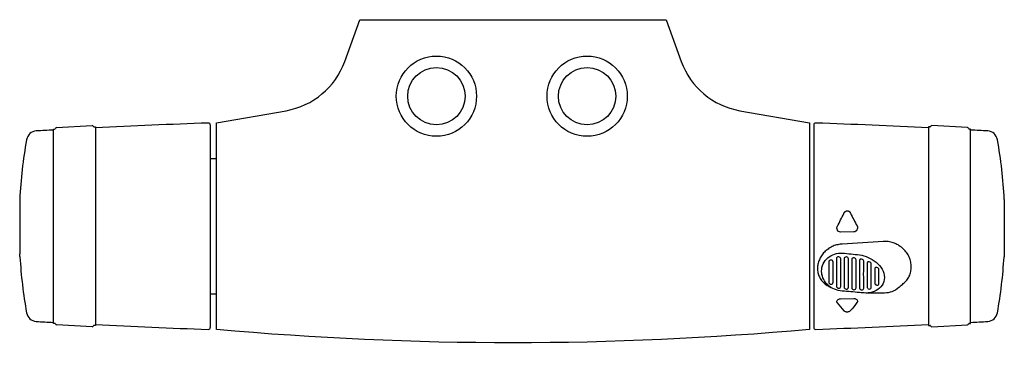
# Model space of a CAD drawing. Header units: millimetres. Extents: x -129 to 128, y -86 to 0.
import ezdxf

# ---------------------------------------------------------------- set-up
doc = ezdxf.new("R2010")
doc.units = ezdxf.units.MM
doc.header["$MEASUREMENT"] = 0
doc.layers.add('PLANNING', color=1, linetype='Continuous')

# ---------------------------------------------------------------- blocks, each defined once
blk = doc.blocks.new('94860000_t')
at = {"layer": 'PLANNING'}
for p, q in [((-119.25, -28.18), (-109.97, -27.7)), ((-109.41, -28.04), (-109.1, -28.02)), ((-109.1, -28.02), (-109.1, -79.98)), ((-79.1, -27.52), (-79.1, -80.48)), ((78.6, -27.52), (78.6, -80.48)), ((108.91, -28.04), (108.6, -28.02)), ((108.6, -28.02), (108.6, -79.98)), ((118.75, -28.18), (109.47, -27.69)), ((-120.1, -28.6), (-119.78, -28.59)), ((-120.1, -79.4), (-120.1, -28.6)), ((119.6, -28.6), (119.28, -28.59)), ((119.6, -79.4), (119.6, -28.6)), ((-79.1, -36.32), (-77.5, -36.32)), ((-128.91, -46.99), (-128.91, -60.74)), ((128.41, -46.99), (128.41, -60.73)), ((-128.91, -60.74), (-128.88, -61.21)), ((128.41, -60.73), (128.39, -61.2)), ((-128.85, -61.88), (-128.85, -62.01)), ((128.35, -61.87), (128.35, -62.01)), ((-79.1, -71.68), (-77.5, -71.68)), ((92.83, -70.14), (92.83, -70.14)), ((-119.7, -79.42), (-120.1, -79.4)), ((119.2, -79.42), (119.6, -79.4)), ((-109.97, -80.29), (-119.24, -79.8)), ((-109.1, -79.98), (-109.5, -79.96)), ((108.6, -79.98), (109, -79.96)), ((109.47, -80.29), (118.75, -79.8))]:
    blk.add_line(p, q, dxfattribs=at)
for points in [[(-39.99, 0), (40, 0), (43.98, -10.94, 0.267941), (59.3, -23.79), (77.5, -27), (77.5, -81, -0.045161), (-77.5, -81), (-77.5, -27.01), (-59.29, -23.8, 0.26772), (-43.98, -10.95), (-39.99, 0)], [(85.12, -55.4, -0.125082), (84.8, -55.07, -0.132669), (84.65, -54.52, -0.091894), (84.72, -54.13, -0.035032), (84.78, -54.02, 0.005649), (86.48, -50.67, 0.011057), (86.54, -50.52), (86.56, -50.49), (86.58, -50.46), (86.59, -50.43), (86.61, -50.4), (86.63, -50.37), (86.65, -50.35), (86.67, -50.32), (86.69, -50.29), (86.71, -50.27), (86.73, -50.25), (86.76, -50.22), (86.78, -50.2), (86.81, -50.18), (86.82, -50.17), (86.83, -50.16), (86.84, -50.15), (86.86, -50.14), (86.87, -50.13), (86.89, -50.12), (86.91, -50.1), (86.94, -50.08), (86.96, -50.07), (86.99, -50.05), (87, -50.05), (87.02, -50.04), (87.03, -50.04), (87.05, -50.03), (87.06, -50.02), (87.07, -50.02), (87.09, -50.01), (87.1, -50.01), (87.12, -50), (87.13, -50), (87.15, -50), (87.16, -49.99), (87.18, -49.99), (87.19, -49.99), (87.21, -49.98), (87.22, -49.98), (87.24, -49.98), (87.25, -49.98), (87.27, -49.97), (87.28, -49.97), (87.3, -49.97), (87.31, -49.97), (87.33, -49.97), (87.34, -49.97), (87.36, -49.97), (87.37, -49.97), (87.39, -49.97), (87.41, -49.97), (87.42, -49.97), (87.44, -49.97), (87.45, -49.97), (87.47, -49.97), (87.48, -49.98), (87.5, -49.98), (87.52, -49.98), (87.53, -49.98), (87.55, -49.99), (87.56, -49.99), (87.58, -50), (87.59, -50), (87.61, -50), (87.62, -50.01), (87.64, -50.01), (87.65, -50.02), (87.67, -50.03), (87.68, -50.03), (87.69, -50.04), (87.71, -50.04), (87.72, -50.05), (87.74, -50.06), (87.75, -50.06), (87.76, -50.07), (87.78, -50.08), (87.79, -50.09), (87.8, -50.09), (87.82, -50.1), (87.83, -50.11), (87.84, -50.12), (87.86, -50.13), (87.87, -50.14), (87.88, -50.15), (87.9, -50.16), (87.92, -50.18), (87.94, -50.2), (87.97, -50.22), (87.99, -50.24), (88.01, -50.27), (88.03, -50.29), (88.05, -50.32), (88.07, -50.35), (88.09, -50.37), (88.11, -50.4), (88.12, -50.43), (88.14, -50.46), (88.16, -50.49, 0.011202), (88.22, -50.63, 0.005875), (89.92, -53.92, -0.126947), (90.05, -54.43, -0.021662), (90.04, -54.55, -0.110021), (89.9, -54.99, -0.117324), (89.57, -55.33, -0.138675), (89.12, -55.47), (85.58, -55.53, -0.140924), (85.12, -55.4)], [(101.37, -69.5, 0.006354), (101.51, -69.41, 0.023282), (102.02, -69.02, 0.025886), (102.48, -68.58, 0.026275), (102.9, -68.11, 0.054452), (103.56, -67.05, 0.05687), (103.96, -65.88, 0.054818), (104.1, -64.64, 0.026925), (104.07, -64, 0.026428), (103.96, -63.36, 0.025429), (103.79, -62.74, 0.025426), (103.56, -62.12, 0.048992), (102.9, -60.96, 0.048402), (102.02, -59.93, 0.048343), (100.95, -59.09, 0.024962), (100.35, -58.74, 0.024592), (99.73, -58.46, 0.0506), (98.4, -58.09, 0.051041), (97.01, -57.99, 0.008436), (96.78, -58, -0.000724), (86.05, -58.69), (85.8, -58.7, 0.04791), (84.58, -58.9, 0.02363), (83.98, -59.08, 0.023286), (83.4, -59.33, 0.045877), (82.34, -59.96, 0.045462), (81.4, -60.77, 0.044263), (80.64, -61.72, 0.024039), (80.33, -62.24, 0.022466), (80.07, -62.78, 0.048848), (79.72, -63.91, 0.051056), (79.6, -65.05, 0.026845), (79.63, -65.61, 0.027527), (79.72, -66.17, 0.054447), (80.07, -67.21, 0.055189), (80.64, -68.16, 0.051221), (81.41, -68.97, 0.024585), (81.86, -69.32, 0.023603), (82.34, -69.63, 0.031348), (83.07, -69.99)], [(80.65, -65.75, -0.216776), (82.26, -62.29, -0.195531), (86.1, -61.05, -0.015021), (90.6, -61.5, -0.06354), (92.82, -62.15, -0.062361), (94.9, -63.41, -0.096285), (96.49, -65.21, -0.127136), (97.06, -67.37, -0.140651), (96.5, -69.42, -0.132782), (94.91, -70.85, -0.099766), (92.83, -71.45, -0.021274), (92.26, -71.47, -0.027644), (90.54, -71.36, 0.012696), (86.07, -70.98, -0.172569), (82.27, -69.35, -0.174973), (80.68, -66.23, -0.027826), (80.65, -65.75)], [(83.08, -69.17, 0.023394), (83.14, -69.17, 0.40549), (83.68, -68.66), (83.68, -63.36, 0.392977), (83.12, -62.86), (83.08, -62.85, 0.411214), (82.52, -63.34), (82.52, -68.64, 0.397304), (83.08, -69.17)], [(84.53, -69.68, 0.389207), (85.08, -70.23), (85.12, -70.23, 0.420187), (85.68, -69.73, 0.005879), (85.67, -62.52, 0.37147), (85.14, -62.01, 0.021395), (85.08, -62.01, 0.425), (84.53, -62.46), (84.53, -65.99, 0.002513), (84.53, -69.68)], [(86.53, -69.89, 0.383484), (87.08, -70.46), (87.12, -70.46, 0.427584), (87.67, -69.96, 0.001606), (87.66, -66.16, 0.005126), (87.67, -62.57, 0.357189), (87.14, -62.05, 0.019673), (87.08, -62.05, 0.440196), (86.53, -62.48, 0.002341), (86.53, -66.08), (86.53, -69.89)], [(88.54, -62.65), (88.54, -66.22, 0.000795), (88.54, -70.04, 0.379827), (89.08, -70.61), (89.12, -70.61, 0.431799), (89.66, -70.11, 0.002044), (89.66, -66.33, 0.006578), (89.67, -62.79, 0.343469), (89.14, -62.26), (89.08, -62.25, 0.45689), (88.54, -62.65)], [(91.09, -62.62), (91.07, -62.62), (91.06, -62.62), (91.05, -62.62), (91.03, -62.62), (91.02, -62.61), (91.01, -62.61), (90.99, -62.61), (90.98, -62.61), (90.97, -62.61), (90.95, -62.62), (90.94, -62.62), (90.93, -62.62), (90.92, -62.62), (90.9, -62.62), (90.89, -62.62), (90.88, -62.62), (90.87, -62.63), (90.86, -62.63), (90.84, -62.63), (90.83, -62.64), (90.82, -62.64), (90.81, -62.64), (90.8, -62.65), (90.79, -62.65), (90.78, -62.66), (90.77, -62.66), (90.76, -62.67), (90.75, -62.67), (90.74, -62.68), (90.73, -62.68), (90.72, -62.69), (90.71, -62.7), (90.7, -62.7), (90.69, -62.71), (90.68, -62.72), (90.67, -62.72), (90.66, -62.73), (90.65, -62.74), (90.64, -62.75), (90.64, -62.76), (90.63, -62.76), (90.62, -62.77), (90.62, -62.78), (90.61, -62.79), (90.6, -62.8), (90.6, -62.81), (90.59, -62.82), (90.59, -62.83), (90.58, -62.84), (90.58, -62.85), (90.57, -62.86), (90.57, -62.87), (90.57, -62.88), (90.56, -62.89), (90.56, -62.9), (90.56, -62.91), (90.55, -62.92), (90.55, -62.93), (90.55, -62.94), (90.55, -62.95), (90.55, -62.97), (90.55, -62.98), (90.55, -62.99), (90.55, -63, 0.001807), (90.55, -66.41, 0.000685), (90.55, -70.09, 0.376567), (91.08, -70.67), (91.12, -70.67, 0.434967), (91.66, -70.18, 0.002263), (91.65, -66.54, 0.007674), (91.66, -63.17, 0.331039), (91.13, -62.63), (91.09, -62.62)], [(93.08, -70.44), (93.12, -70.44, 0.440492), (93.65, -69.95, 0.00187), (93.64, -66.81, 0.0074), (93.65, -63.89, 0.322079), (93.13, -63.33), (93.09, -63.32), (93.07, -63.32), (93.06, -63.32), (93.05, -63.32), (93.03, -63.32), (93.02, -63.32), (93.01, -63.32), (92.99, -63.31), (92.98, -63.31), (92.97, -63.31), (92.96, -63.31), (92.94, -63.32), (92.93, -63.32), (92.92, -63.32), (92.91, -63.32), (92.89, -63.32), (92.88, -63.32), (92.87, -63.32), (92.86, -63.33), (92.85, -63.33), (92.84, -63.33), (92.83, -63.34), (92.81, -63.34), (92.8, -63.34), (92.79, -63.35), (92.78, -63.35), (92.77, -63.36), (92.76, -63.36), (92.75, -63.37), (92.74, -63.37), (92.73, -63.38), (92.72, -63.38), (92.71, -63.39), (92.7, -63.39), (92.69, -63.4), (92.68, -63.41), (92.68, -63.42), (92.67, -63.42), (92.66, -63.43), (92.65, -63.44), (92.64, -63.45), (92.64, -63.46), (92.63, -63.46), (92.62, -63.47), (92.62, -63.48), (92.61, -63.49), (92.61, -63.5), (92.6, -63.51), (92.6, -63.52), (92.59, -63.53), (92.59, -63.54), (92.58, -63.55), (92.58, -63.56), (92.57, -63.57), (92.57, -63.58), (92.57, -63.59), (92.57, -63.6), (92.56, -63.61), (92.56, -63.62), (92.56, -63.63), (92.56, -63.64), (92.56, -63.66), (92.56, -63.67), (92.56, -63.68), (92.56, -63.69, 0.001443), (92.56, -69.84, 0.372082), (93.08, -70.44)], [(95.08, -69.44, 0.023592), (95.14, -69.45, 0.448062), (95.64, -68.99, 0.004821), (95.63, -67.13), (95.63, -65.37, 0.326393), (95.12, -64.78), (95.08, -64.77, 0.501887), (94.57, -65.15, 0.000335), (94.57, -68.84, 0.360564), (95.08, -69.44)], [(101.37, -69.5, -0.037518), (100.85, -70.05, -0.097882), (99.03, -71.14, -0.086781), (97.1, -71.47), (92.28, -71.47)], [(86.88, -76.37, -0.095789), (86.6, -76.19, -0.023607), (86.52, -76.11, -0.01192), (84.8, -74.07, -0.041273), (84.73, -73.97, -0.133702), (84.65, -73.67, -0.026108), (84.66, -73.61, -0.146102), (84.8, -73.3, -0.109351), (85.13, -73.07, -0.09743), (85.58, -72.97), (89.11, -72.91, -0.099662), (89.56, -72.99, -0.108911), (89.89, -73.2, -0.151397), (90.04, -73.5, -0.043605), (90.05, -73.58, -0.131495), (89.97, -73.88, -0.0329), (89.9, -73.98, -0.011723), (88.18, -76.08, -0.031239), (88.1, -76.16, -0.090563), (87.8, -76.36, -0.053386), (87.57, -76.43, -0.046007), (87.31, -76.45, -0.051618), (87.07, -76.42, -0.040621), (86.88, -76.37)]]:
    blk.add_lwpolyline(points, format="xyb", dxfattribs=at)
for centre, radius in [((-20, -20), 10.48), ((19.38, -20), 10.48), ((-20, -20), 7.5), ((19.38, -20), 7.5)]:
    blk.add_circle(centre, radius, dxfattribs=at)
for centre, radius, start, end in [((-119.23, -28.56), 0.375, 93.0168, 159.4433), ((-109.97, -28.07), 0.374, 26.5026, 90.177), ((-109.42, -27.79), 0.249, 206.5026, 270.5868), ((-9.29, -2024.36), 1998.58, 92.01623, 92.86247), ((-79.6, -27.52), 0.5, 0.0022, 91.0184), ((79.1, -27.52), 0.5, 88.9839, 180), ((8.87, -2024.37), 1998.58, 87.13978, 87.98602), ((108.92, -27.79), 0.249, 269.4155, 333.4997), ((109.47, -28.07), 0.374, 89.8253, 153.4997), ((118.73, -28.56), 0.375, 20.559, 86.9854), ((-124.41, -31.85), 2.75, 93.3063, 170.0926), ((-9.42, -2022.29), 1996.51, 93.17792, 93.30629), ((-119.81, -28.34), 0.251, 276.6564, 339.4433), ((119.31, -28.34), 0.251, 200.559, 263.3459), ((9, -2022.29), 1996.51, 86.69596, 86.82433), ((123.91, -31.85), 2.75, 9.9096, 86.696), ((0.9, -54), 130, 169.981, 176.911), ((-1.4, -54), 130, 3.0912, 10.0212), ((-160.43, -63.07), 31.61, 2.1621, 3.38), ((159.94, -63.07), 31.61, 176.6223, 177.8402), ((0.9, -54), 130, 183.5358, 190.0236), ((-1.4, -54), 130, 349.9787, 356.4664), ((85.35, -65.7), 4.7, 191.0918, 194.1013), ((95.09, -68.9), 0.372, 225.7269, 245.3071), ((-124.41, -76.15), 2.75, 189.9118, 266.6983), ((123.91, -76.15), 2.75, 273.3039, 350.0905), ((-9.38, 1917.78), 2000, 266.69832, 266.82647), ((-119.8, -79.64), 0.242, 20.2498, 65.7329), ((-119.23, -79.43), 0.372, 200.2498, 267.3035), ((-9.45, 1916.37), 1998.58, 267.14203, 267.98827), ((8.87, 1916.37), 1998.58, 272.01398, 272.86022), ((118.73, -79.43), 0.372, 272.6988, 339.7525), ((119.3, -79.64), 0.242, 114.2693, 159.7525), ((8.8, 1917.78), 2000, 273.17578, 273.30393), ((-109.97, -79.91), 0.376, 269.9714, 333.353), ((-109.42, -80.19), 0.246, 109.0202, 153.353), ((-79.6, -80.48), 0.5, 268.9861, 0.0022), ((79.1, -80.48), 0.5, 180, 271.0161), ((108.92, -80.19), 0.246, 26.6492, 70.9821), ((109.47, -79.91), 0.376, 206.6492, 270.0308)]:
    blk.add_arc(centre, radius, start, end, dxfattribs=at)

msp = doc.modelspace()

# ---------------------------------------------------------------- block references
msp.add_blockref('94860000_t', (0, 0))

doc.saveas('drawing.dxf')
